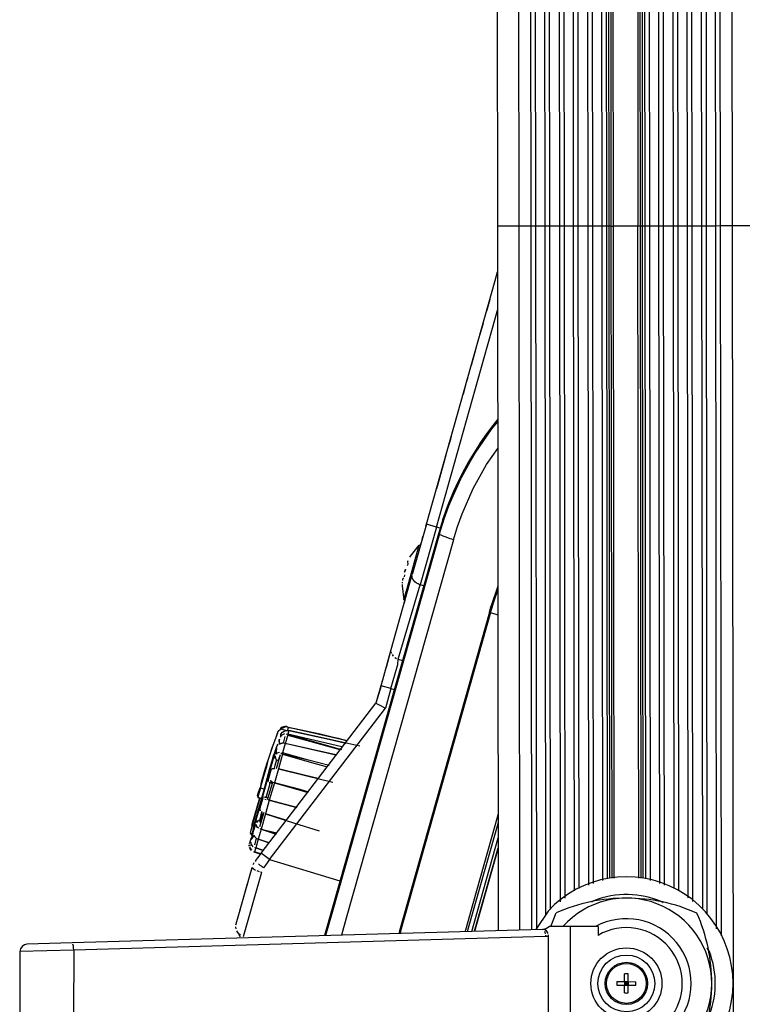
# Model space of a CAD drawing. Header units: millimetres. Extents: x -265 to -110, y 28 to 616.
# Tile 6 of 8: x -265 to -164, y 242 to 380. Entities that reach past the tile are written whole.
import ezdxf

# ---------------------------------------------------------------- set-up
doc = ezdxf.new("R2010")
doc.units = ezdxf.units.MM

# ---------------------------------------------------------------- blocks, each defined once
blk = doc.blocks.new('Griff_1__3', base_point=(-234.82, 251.44))
at = {"color": 7, "linetype": 'Continuous'}
for p, q in [((-198.37, 343.7), (-198.01, 344.95)), ((-208.02, 309.45), (-198.37, 343.7)), ((-199.11, 341.05), (-199.54, 339.53)), ((-199.54, 339.53), (-199.6, 339.31)), ((-200.27, 336.94), (-200.77, 335.17)), ((-200.06, 337.69), (-200.27, 336.94)), ((-201.05, 334.18), (-201.73, 331.77)), ((-202.24, 329.95), (-202.41, 329.37)), ((-202.46, 329.19), (-202.86, 327.76)), ((-202.41, 329.37), (-202.46, 329.19)), ((-204.64, 321.43), (-204.99, 320.21)), ((-204.54, 321.78), (-204.64, 321.43)), ((-205.37, 318.85), (-206.34, 315.42)), ((-205.18, 319.53), (-205.37, 318.85)), ((-206.34, 315.42), (-206.61, 314.44)), ((-208.02, 309.45), (-210.02, 302.36)), ((-208.09, 309.19), (-207.97, 309.63)), ((-207.97, 309.63), (-207.88, 309.92)), ((-208.63, 307.26), (-208.51, 307.72)), ((-208.87, 306.44), (-208.76, 306.82)), ((-212.98, 291.84), (-210.02, 302.36)), ((-211.03, 298.76), (-211.14, 298.37)), ((-214.39, 286.73), (-212.98, 291.84)), ((-213.05, 291.6), (-213.7, 289.29)), ((-213.81, 288.9), (-213.86, 288.71)), ((-214.24, 287.37), (-215.11, 284.27)), ((-214.39, 286.73), (-215.11, 284.27)), ((-231.25, 263.18), (-215.11, 284.27)), ((-215.11, 284.27), (-214.67, 284.04)), ((-214.67, 284.04), (-213.77, 283.59)), ((-231.25, 263.18), (-231.76, 262.53)), ((-232.26, 261.81), (-232.4, 261.54)), ((-231.76, 262.53), (-232.03, 262.17)), ((-234.77, 253.23), (-232.53, 261.16)), ((-232.8, 260.23), (-232.63, 260.8)), ((-232.63, 260.8), (-232.53, 261.16)), ((-234.03, 255.86), (-233.16, 258.92)), ((-234.26, 255.04), (-234.17, 255.36)), ((-234.82, 252.71), (-234.82, 252.84)), ((-234.8, 253.1), (-234.77, 253.23)), ((-234.35, 251.81), (-234.54, 252.03)), ((-234.32, 251.59), (-234.35, 251.81)), ((-234.16, 251.44), (-234.32, 251.59))]:
    blk.add_line(p, q, dxfattribs=at)
at = {"color": 1, "linetype": 'Continuous'}
for p, q in [((-198.62, 337.37), (-198.01, 339.54)), ((-199.42, 334.54), (-198.62, 337.37)), ((-206.6, 309.05), (-199.42, 334.54)), ((-206.6, 309.05), (-208.88, 300.94)), ((-206.6, 309.05), (-208.02, 309.45)), ((-206.1, 308.9), (-206.6, 309.05)), ((-210.01, 301.93), (-210.04, 302.13)), ((-209.93, 301.72), (-210.01, 301.93)), ((-211.98, 290.46), (-208.88, 300.94)), ((-209.8, 301.53), (-209.93, 301.72)), ((-209.63, 301.34), (-209.8, 301.53)), ((-209.39, 301.16), (-209.63, 301.34)), ((-209.19, 301.05), (-209.39, 301.16)), ((-209.04, 300.99), (-209.19, 301.05)), ((-208.88, 300.94), (-209.04, 300.99)), ((-208.41, 300.8), (-208.88, 300.94)), ((-213.05, 291.6), (-212.95, 291.33)), ((-212.84, 291.11), (-212.68, 290.9)), ((-213, 286.33), (-212.04, 289.73)), ((-212.47, 290.72), (-212.23, 290.57)), ((-212.04, 289.73), (-211.98, 290.46)), ((-211.98, 290.46), (-211.39, 290.28)), ((-213, 286.33), (-214.39, 286.73)), ((-213, 286.33), (-213.77, 283.59)), ((-213, 286.33), (-212.55, 286.2)), ((-230.09, 262.28), (-213.77, 283.59)), ((-231.02, 262.99), (-231.25, 263.18)), ((-231.94, 262.01), (-232.03, 262.17)), ((-231.37, 261.47), (-231.63, 261.7)), ((-230.09, 262.28), (-231.02, 262.99)), ((-230.09, 262.28), (-230.62, 261.52)), ((-230.09, 262.28), (-220.17, 259.3)), ((-233.74, 251.46), (-231.18, 260.52)), ((-232.53, 261.16), (-232.38, 260.99)), ((-232.38, 260.99), (-232.17, 260.88)), ((-232.17, 260.88), (-232.03, 260.82)), ((-231.88, 260.75), (-231.53, 260.63)), ((-231.22, 261.35), (-231.37, 261.47)), ((-231.36, 260.58), (-231.18, 260.52)), ((-231.07, 261.23), (-231.22, 261.35)), ((-230.91, 261.11), (-231.07, 261.23)), ((-230.62, 261.52), (-230.91, 261.11)), ((-234.78, 252.57), (-234.82, 252.84)), ((-234.54, 252.03), (-234.69, 252.29)), ((-234.14, 251.65), (-234.35, 251.81))]:
    blk.add_line(p, q, dxfattribs=at)
blk = doc.blocks.new('Drehknopf__5', base_point=(-232.85, 263.04))
at = {"color": 7, "linetype": 'Continuous'}
for p, q in [((-228.49, 279.64), (-228.47, 279.92)), ((-228.47, 279.92), (-228.25, 280.2)), ((-228.47, 279.92), (-228.25, 280.2)), ((-228.25, 280.2), (-228.04, 280.35)), ((-228.25, 280.2), (-228.04, 280.35)), ((-228.04, 280.35), (-227.76, 280.45)), ((-228.04, 280.35), (-227.76, 280.45)), ((-227.76, 280.45), (-227.5, 280.47)), ((-227.76, 280.45), (-227.36, 280.45)), ((-227.36, 280.45), (-221.72, 279.2)), ((-222.43, 279.35), (-227.36, 280.45)), ((-228.68, 279.24), (-228.7, 279.07)), ((-228.7, 279.07), (-228.68, 279.24)), ((-228.7, 279.07), (-228.69, 278.52)), ((-228.69, 278.52), (-228.7, 279.07)), ((-228.31, 278.65), (-228.69, 278.52)), ((-228.49, 279.64), (-228.59, 279.5)), ((-228.17, 278.67), (-228.31, 278.65)), ((-227.91, 279.62), (-228.17, 278.67)), ((-227.87, 278.63), (-228.03, 278.66)), ((-227.87, 278.63), (-227.68, 278.6)), ((-227.68, 278.6), (-220.75, 277.02)), ((-217.4, 278.24), (-222.43, 279.35)), ((-221.72, 279.2), (-219.34, 278.67)), ((-229.15, 277.12), (-229.03, 277.98)), ((-228.58, 277.03), (-229.15, 275.03)), ((-229.29, 276.5), (-229.3, 276.77)), ((-229.91, 274.86), (-230.24, 273.71)), ((-229.91, 274.86), (-229.66, 275.08)), ((-229.66, 275.08), (-229.52, 275.1)), ((-229.52, 275.1), (-229.31, 275.1)), ((-228.83, 275.07), (-224.84, 274.08)), ((-229.68, 273.12), (-230.34, 270.81)), ((-230.28, 273.57), (-230.29, 273.25)), ((-230.24, 273.71), (-230.28, 273.57)), ((-230.12, 273.11), (-229.86, 273.03)), ((-224.84, 274.08), (-221.17, 273.19)), ((-231.04, 270.87), (-231.37, 269.7)), ((-230.35, 270.96), (-230.7, 271.05)), ((-230.87, 268.9), (-231.5, 266.88)), ((-231.37, 269.7), (-231.46, 269.38)), ((-231.35, 269.12), (-231.46, 269.38)), ((-231.05, 268.93), (-231.21, 269.03)), ((-230.62, 268.71), (-226.7, 267.47)), ((-232.34, 266.27), (-232, 267.26)), ((-231.91, 267.5), (-231.76, 267.73)), ((-231.61, 267.81), (-231.26, 267.72)), ((-226.7, 267.47), (-223.11, 266.31)), ((-232.39, 266.02), (-232.34, 266.27)), ((-232.73, 264.8), (-232.72, 264.63)), ((-232.6, 265.22), (-232.68, 265.07)), ((-232.6, 265.22), (-232.68, 265.07)), ((-232.26, 265.69), (-232.6, 265.22)), ((-232.6, 265.22), (-232.26, 265.69)), ((-232.26, 265.69), (-232.2, 265.52)), ((-231.94, 265.3), (-232.21, 264.34)), ((-232.2, 265.52), (-231.94, 265.3)), ((-231.94, 265.3), (-231.67, 265.17)), ((-231.67, 265.17), (-231.49, 265.09)), ((-231.49, 265.09), (-230.14, 264.65)), ((-232.85, 264.18), (-232.85, 264.36)), ((-232.85, 264.36), (-232.85, 264.18)), ((-232.85, 264.36), (-232.85, 264.18)), ((-232.69, 263.77), (-232.79, 263.97)), ((-232.79, 263.97), (-232.69, 263.77)), ((-232.79, 263.97), (-232.69, 263.77)), ((-232.55, 263.6), (-232.69, 263.77)), ((-232.69, 263.77), (-232.55, 263.6)), ((-232.69, 263.77), (-232.55, 263.6)), ((-231.22, 263.04), (-232.18, 263.37)), ((-231.22, 263.04), (-232.18, 263.37)), ((-232.18, 263.37), (-231.37, 263.1))]:
    blk.add_line(p, q, dxfattribs=at)
at = {"color": 1, "linetype": 'Continuous'}
for p, q in [((-228.34, 279.78), (-228.49, 279.64)), ((-228.15, 279.88), (-228.34, 279.78)), ((-228.15, 279.88), (-228.34, 279.78)), ((-227.95, 279.95), (-228.15, 279.88)), ((-227.95, 279.95), (-228.15, 279.88)), ((-227.51, 279.77), (-227.87, 278.63)), ((-227.51, 279.94), (-227.73, 279.9)), ((-227.36, 280.45), (-227.51, 279.94)), ((-219.91, 278.13), (-227.51, 279.94)), ((-219.91, 278.13), (-227.51, 279.94)), ((-227.51, 279.94), (-219.94, 277.78)), ((-227.51, 279.77), (-220.2, 277.79)), ((-228.68, 279.24), (-228.7, 279.07)), ((-228.7, 279.07), (-228.69, 278.52)), ((-228.69, 278.52), (-228.54, 278.6)), ((-228.49, 279.64), (-228.59, 279.5)), ((-228.49, 279.64), (-228.59, 279.5)), ((-228.54, 278.6), (-228.31, 278.65)), ((-227.87, 278.63), (-228.25, 277.29)), ((-227.91, 279.62), (-228.17, 278.67)), ((-220.75, 277.02), (-227.87, 278.63)), ((-229.05, 277.27), (-229.15, 277.12)), ((-228.87, 277.32), (-229.05, 277.27)), ((-228.87, 277.32), (-229.05, 277.27)), ((-228.68, 277.34), (-228.87, 277.32)), ((-228.68, 277.34), (-228.87, 277.32)), ((-228.58, 277.03), (-228.86, 276.24)), ((-228.25, 277.12), (-228.83, 275.07)), ((-228.25, 277.12), (-228.47, 277.26)), ((-224.62, 276.27), (-228.25, 277.29)), ((-228.25, 277.12), (-224.16, 275.96)), ((-224.62, 276.27), (-228.25, 277.12)), ((-228.25, 277.12), (-224.16, 275.96)), ((-229.3, 276.9), (-229.3, 276.77)), ((-229.3, 276.77), (-229.21, 276.35)), ((-229.21, 276.35), (-228.86, 276.24)), ((-221.7, 275.5), (-224.62, 276.27)), ((-221.7, 275.5), (-224.62, 276.27)), ((-224.16, 275.96), (-221.99, 275.34)), ((-224.16, 275.96), (-221.99, 275.34)), ((-229.66, 275.08), (-229.52, 275.1)), ((-229.52, 275.1), (-229.31, 275.1)), ((-228.83, 275.07), (-229.39, 273.08)), ((-228.83, 275.07), (-227.62, 274.75)), ((-225.22, 274.15), (-228.83, 275.07)), ((-230.12, 273.11), (-229.68, 273.12)), ((-229.39, 273.08), (-230.12, 270.65)), ((-229.82, 273.31), (-229.99, 273.35)), ((-229.68, 273.12), (-229.99, 273.35)), ((-229.39, 273.08), (-229.68, 273.12)), ((-225.78, 272.14), (-229.39, 273.08)), ((-229.39, 273.08), (-225.3, 271.92)), ((-229.39, 273.08), (-225.3, 271.92)), ((-225.78, 272.14), (-229.39, 273.08)), ((-223.26, 273.67), (-225.22, 274.15)), ((-224.57, 271.79), (-225.78, 272.14)), ((-224.57, 271.79), (-225.78, 272.14)), ((-225.3, 271.92), (-224.82, 271.77)), ((-225.3, 271.92), (-224.82, 271.77)), ((-230.7, 271.05), (-230.92, 271.02)), ((-230.72, 270.78), (-230.54, 270.72)), ((-230.72, 270.78), (-230.54, 270.72)), ((-230.7, 271.05), (-230.35, 270.96)), ((-230.12, 270.65), (-230.62, 268.71)), ((-230.35, 270.96), (-230.34, 270.81)), ((-230.34, 270.81), (-230.12, 270.65)), ((-226.23, 269.6), (-230.12, 270.65)), ((-226.23, 269.6), (-230.12, 270.65)), ((-230.12, 270.65), (-226.23, 269.6)), ((-230.12, 270.65), (-226.23, 269.6)), ((-230.62, 268.71), (-231.27, 266.58)), ((-231.05, 268.93), (-231.21, 269.03)), ((-227.78, 267.84), (-230.62, 268.71)), ((-230.62, 268.71), (-229.66, 268.42)), ((-232, 267.26), (-231.97, 267.12)), ((-231.61, 267.81), (-231.91, 267.5)), ((-231.61, 267.81), (-231.26, 267.72)), ((-231.35, 267.4), (-231.41, 267.19)), ((-231.26, 267.72), (-231.35, 267.4)), ((-232.37, 265.87), (-232.39, 266.02)), ((-231.97, 267.12), (-231.9, 266.99)), ((-231.9, 266.99), (-231.64, 266.75)), ((-231.9, 266.99), (-231.85, 266.83)), ((-231.85, 266.83), (-231.64, 266.75)), ((-231.27, 266.58), (-231.67, 265.17)), ((-231.41, 267.19), (-231.5, 266.88)), ((-231.46, 266.65), (-231.27, 266.58)), ((-229.12, 265.85), (-231.27, 266.58)), ((-229.12, 265.85), (-231.27, 266.58)), ((-231.27, 266.58), (-229.03, 266.05)), ((-231.27, 266.58), (-229.12, 265.85)), ((-232.73, 264.8), (-232.72, 264.63)), ((-232.73, 264.8), (-232.72, 264.63)), ((-232.72, 264.63), (-232.66, 264.43)), ((-232.6, 265.22), (-232.68, 265.07)), ((-232.26, 265.69), (-232.6, 265.22)), ((-232.2, 265.52), (-232.26, 265.69)), ((-232.16, 264.5), (-232.21, 264.34)), ((-231.94, 265.3), (-232.2, 265.52)), ((-231.94, 265.3), (-232.16, 264.5)), ((-231.67, 265.17), (-232.02, 263.92)), ((-230.14, 264.65), (-231.67, 265.17)), ((-232.66, 264.43), (-232.57, 264.27)), ((-232.66, 264.43), (-232.57, 264.27)), ((-232.57, 264.27), (-232.42, 264.08)), ((-232.57, 264.27), (-232.42, 264.08)), ((-232.21, 264.01), (-232.02, 263.92)), ((-232.02, 263.92), (-232.18, 263.37)), ((-231.06, 263.61), (-232.02, 263.92)), ((-232.02, 263.92), (-231.06, 263.61)), ((-232.02, 263.92), (-231.06, 263.61)), ((-231.06, 263.61), (-232.02, 263.92))]:
    blk.add_line(p, q, dxfattribs=at)
blk = doc.blocks.new('Drehknopf-2__6', base_point=(-232.86, 263.04))
at = {"color": 7, "linetype": 'Continuous'}
for p, q in [((-232.85, 264.18), (-232.86, 264.36)), ((-232.86, 264.36), (-232.85, 264.18)), ((-232.86, 264.36), (-232.85, 264.18)), ((-232.69, 263.76), (-232.79, 263.96)), ((-232.79, 263.96), (-232.69, 263.76)), ((-232.79, 263.96), (-232.69, 263.76)), ((-232.55, 263.59), (-232.69, 263.76)), ((-232.69, 263.76), (-232.55, 263.59)), ((-232.69, 263.76), (-232.55, 263.59)), ((-231.22, 263.04), (-232.18, 263.36)), ((-231.22, 263.04), (-232.18, 263.36)), ((-232.18, 263.36), (-231.38, 263.09))]:
    blk.add_line(p, q, dxfattribs=at)
blk = doc.blocks.new('Drehknopf-Encoder-2__7', base_point=(-232.94, 263.05))
at = {"color": 7, "linetype": 'Continuous'}
for p, q in [((-232.86, 264.75), (-232.92, 264.52)), ((-232.77, 265.08), (-232.86, 264.75)), ((-232.69, 265.23), (-232.77, 265.08)), ((-232.69, 265.23), (-232.77, 265.08)), ((-232.35, 265.7), (-232.69, 265.23)), ((-232.35, 265.7), (-232.69, 265.23)), ((-232.93, 264.19), (-232.94, 264.37)), ((-232.94, 264.37), (-232.93, 264.19)), ((-232.78, 263.78), (-232.88, 263.98)), ((-232.88, 263.98), (-232.78, 263.78)), ((-232.64, 263.61), (-232.78, 263.78)), ((-232.78, 263.78), (-232.64, 263.61)), ((-231.31, 263.05), (-232.26, 263.38)), ((-231.31, 263.05), (-232.26, 263.38)), ((-232.26, 263.38), (-231.46, 263.11))]:
    blk.add_line(p, q, dxfattribs=at)
at = {"color": 1, "linetype": 'Continuous'}
for p, q in [((-232.69, 265.23), (-232.77, 265.08)), ((-232.35, 265.7), (-232.69, 265.23))]:
    blk.add_line(p, q, dxfattribs=at)
blk = doc.blocks.new('Knopfkappe-Encoder__8', base_point=(-232.8, 265.48))
at = {"color": 1, "linetype": 'Continuous'}
for p, q in [((-231.42, 270.95), (-232.8, 266.07)), ((-232.58, 267.07), (-231.42, 270.95))]:
    blk.add_line(p, q, dxfattribs=at)
at = {"color": 7, "linetype": 'Continuous'}
for p, q in [((-232.52, 267.28), (-231.42, 270.95)), ((-231.42, 270.95), (-232.52, 267.28)), ((-232.44, 267.51), (-232.52, 267.28)), ((-232.8, 266.07), (-232.45, 265.48))]:
    blk.add_line(p, q, dxfattribs=at)
blk = doc.blocks.new('Knopfkappe__9', base_point=(-232.52, 265.65))
at = {"color": 7, "linetype": 'Continuous'}
for p, q in [((-229.2, 279.37), (-228.84, 280.36)), ((-229.2, 279.37), (-228.93, 280.11)), ((-228.93, 280.11), (-228.84, 280.36)), ((-228.84, 280.36), (-228.54, 280.65)), ((-228.84, 280.36), (-228.54, 280.65)), ((-228.45, 280.85), (-228.54, 280.65)), ((-228.54, 280.65), (-228.45, 280.85)), ((-227.91, 281.01), (-228.45, 280.85)), ((-228.45, 280.85), (-227.91, 281.01)), ((-227.68, 280.99), (-227.91, 281.01)), ((-227.91, 281.01), (-227.68, 280.99)), ((-227.4, 280.85), (-227.68, 280.99)), ((-227.68, 280.99), (-227.4, 280.85)), ((-227.54, 280.38), (-227.4, 280.85)), ((-222.96, 279.92), (-227.4, 280.85)), ((-227.4, 280.85), (-226.76, 280.78)), ((-226.76, 280.78), (-226.12, 280.63)), ((-226.12, 280.63), (-224.86, 280.35)), ((-224.86, 280.35), (-223.59, 280.06)), ((-223.59, 280.06), (-220.42, 279.34)), ((-219.17, 278.99), (-222.96, 279.92)), ((-229.9, 277.39), (-229.55, 278.38)), ((-229.73, 277.89), (-229.47, 278.63)), ((-229.55, 278.38), (-229.2, 279.37)), ((-229.47, 278.63), (-229.2, 279.37)), ((-228.9, 278.5), (-229.06, 278.27)), ((-228.6, 278.61), (-228.74, 278.59)), ((-220.42, 279.34), (-219.17, 278.99)), ((-230.23, 276.39), (-229.9, 277.39)), ((-230.23, 276.39), (-229.9, 277.39)), ((-229.9, 277.39), (-229.73, 277.89)), ((-229.7, 276.16), (-229.46, 277.05)), ((-229.46, 277.05), (-229.51, 276.82)), ((-229.35, 277.42), (-229.46, 277.05)), ((-230.63, 275.14), (-230.39, 275.89)), ((-230.39, 275.89), (-230.31, 276.14)), ((-230.31, 276.14), (-230.23, 276.39)), ((-230.31, 276.14), (-230.23, 276.39)), ((-230.01, 275.08), (-229.7, 276.16)), ((-229.83, 275.74), (-230.01, 275.08)), ((-230.94, 274.14), (-230.63, 275.14)), ((-230.93, 271.79), (-230.01, 275.08)), ((-231.36, 272.35), (-231.22, 273.18)), ((-231.22, 273.18), (-230.94, 274.14)), ((-232.15, 267.49), (-230.93, 271.79)), ((-231.36, 272.35), (-231.69, 271.5)), ((-231.69, 271.5), (-231.59, 271.9)), ((-230.82, 272.19), (-231.36, 272.35)), ((-231.72, 271.02), (-231.19, 270.86)), ((-231.19, 270.86), (-231.48, 269.83)), ((-231.48, 269.83), (-232, 268.01)), ((-231.17, 268.97), (-231.32, 268.42)), ((-231.32, 268.42), (-231.17, 268.97)), ((-232.33, 266.86), (-232.15, 267.49)), ((-232.09, 267.66), (-232.24, 267.15)), ((-232.24, 267.15), (-232.15, 267.49)), ((-232, 268.01), (-232.04, 267.84)), ((-231.32, 268.42), (-231.5, 267.79)), ((-232.33, 266.86), (-232.52, 266)), ((-232.46, 265.65), (-232.52, 266))]:
    blk.add_line(p, q, dxfattribs=at)
at = {"color": 1, "linetype": 'Continuous'}
for p, q in [((-229.2, 279.37), (-228.84, 280.36)), ((-228.84, 280.36), (-228.54, 280.65)), ((-227.68, 280.99), (-228.54, 280.65)), ((-227.79, 280.45), (-228.54, 280.65)), ((-227.79, 280.45), (-228.54, 280.65)), ((-227.4, 280.85), (-227.68, 280.99)), ((-219.17, 278.99), (-227.4, 280.85)), ((-229.9, 277.39), (-229.55, 278.38)), ((-229.55, 278.38), (-229.2, 279.37)), ((-229.06, 278.27), (-232.52, 266)), ((-230.23, 276.39), (-229.9, 277.39)), ((-229.35, 277.42), (-229.83, 275.74)), ((-230.46, 275.37), (-230.23, 276.39)), ((-229.1, 276.31), (-229.32, 275.52)), ((-230.01, 275.08), (-232.33, 266.86)), ((-231.07, 273.36), (-230.77, 274.36)), ((-230.77, 274.36), (-230.46, 275.37)), ((-229.32, 275.52), (-229.44, 275.13)), ((-231.36, 272.35), (-231.07, 273.36)), ((-230.01, 273.08), (-230.15, 272.6)), ((-231.69, 271.5), (-231.66, 271.27)), ((-231.36, 272.35), (-231.66, 271.27)), ((-230.15, 272.6), (-230.51, 271.32)), ((-231.66, 271.27), (-231.72, 271.02)), ((-230.51, 271.32), (-230.59, 271.02)), ((-231.17, 268.97), (-231.32, 268.42)), ((-231.17, 268.97), (-231.32, 268.42)), ((-231.25, 268.21), (-231.07, 268.82)), ((-231.32, 268.42), (-231.5, 267.79)), ((-231.32, 268.42), (-231.5, 267.79)), ((-231.43, 267.56), (-231.25, 268.21)), ((-231.01, 268.14), (-231.25, 268.21))]:
    blk.add_line(p, q, dxfattribs=at)
at = {"color": 7, "linetype": 'Continuous'}
blk.add_open_spline([(-229.06, 278.27), (-229.11, 278.13), (-229.21, 277.85), (-229.3, 277.56), (-229.35, 277.42)], degree=3, knots=[0, 0, 0, 0, 0.4481604, 0.8963191, 0.8963191, 0.8963191, 0.8963191], dxfattribs=at)
blk = doc.blocks.new('Knopfkappe-2__10', base_point=(-232.52, 265.64))
at = {"color": 1, "linetype": 'Continuous'}
blk.add_line((-231.7, 271.5), (-231.77, 271.23), dxfattribs=at)
at = {"color": 7, "linetype": 'Continuous'}
for p, q in [((-231.77, 271.23), (-231.7, 271.5)), ((-231.7, 271.5), (-231.77, 271.23)), ((-231.46, 272.36), (-231.7, 271.5)), ((-231.7, 271.5), (-231.59, 271.9)), ((-231.77, 271.23), (-231.73, 271.02)), ((-231.2, 270.86), (-231.73, 271.02)), ((-232.33, 266.84), (-232.52, 265.99)), ((-232.47, 265.64), (-232.52, 265.99))]:
    blk.add_line(p, q, dxfattribs=at)
blk = doc.blocks.new('Bedienfeld-CPA-kpl__1__11', base_point=(-232.94, 263.04))
for name, p in [('Drehknopf__5', (-232.85, 263.04)), ('Knopfkappe__9', (-232.52, 265.65)), ('Knopfkappe-2__10', (-232.52, 265.64)), ('Knopfkappe-Encoder__8', (-232.8, 265.48)), ('Drehknopf-Encoder-2__7', (-232.94, 263.05)), ('Drehknopf-2__6', (-232.86, 263.04))]:
    blk.add_blockref(name, p)
blk = doc.blocks.new('Linsenschraube_DIN7985-M4x16-4_8-TX20-UKVZ-R2R_1__13', base_point=(-211.45, 298.76))
at = {"color": 7, "linetype": 'Continuous'}
for p, q in [((-210.74, 300.4), (-209.02, 306.51)), ((-210.27, 304.96), (-209.02, 306.51)), ((-208.86, 306.46), (-209.02, 306.51)), ((-210.36, 304.81), (-210.27, 304.96)), ((-210.68, 303.71), (-210.72, 303.58)), ((-210.63, 304.28), (-210.68, 304.14)), ((-210.68, 304.14), (-210.64, 303.86)), ((-210.64, 303.86), (-210.68, 303.71)), ((-211.19, 301.92), (-211.37, 301.7)), ((-211.09, 302.33), (-211.15, 302.07)), ((-211.02, 302.92), (-211.08, 302.7)), ((-211.08, 302.7), (-211.02, 302.92)), ((-210.95, 303.14), (-211.02, 302.92)), ((-211.02, 302.92), (-210.95, 303.14)), ((-211.44, 300.96), (-211.45, 300.78)), ((-211.45, 300.78), (-211.19, 298.81)), ((-211.42, 301.3), (-211.43, 301.17)), ((-211.37, 301.7), (-211.4, 301.55)), ((-211.19, 298.81), (-210.74, 300.4)), ((-211.19, 298.81), (-211.03, 298.76))]:
    blk.add_line(p, q, dxfattribs=at)
blk = doc.blocks.new('Klemmhebel-GN602-78-M10-SW__14', base_point=(-265.2, 232.87))
at = {"color": 7, "linetype": 'Continuous'}
for p, q in [((-190.54, 252.89), (-189.78, 254.79)), ((-191.7, 252.47), (-228.06, 251.43)), ((-191.41, 252.51), (-191.7, 252.47)), ((-191.7, 252.47), (-191.41, 252.51)), ((-191.15, 252.59), (-191.41, 252.51)), ((-191.41, 252.51), (-191.24, 252.35)), ((-191.24, 252.35), (-190.93, 251.89)), ((-190.92, 252.72), (-191.15, 252.59)), ((-190.7, 252.89), (-190.92, 252.72)), ((-187.74, 252.88), (-190.7, 252.89)), ((-187.76, 236.88), (-187.74, 252.88)), ((-183.89, 252.88), (-187.74, 252.88)), ((-183.89, 252.88), (-183.89, 251.63)), ((-228.06, 251.43), (-257.82, 250.57)), ((-190.88, 251.51), (-190.9, 238.27)), ((-190.89, 251.7), (-190.88, 251.51)), ((-265.19, 249.38), (-265.2, 240.65)), ((-265.07, 249.75), (-265.19, 249.38)), ((-264.86, 250.08), (-265.07, 249.75)), ((-264.54, 250.31), (-264.86, 250.08)), ((-264.2, 250.38), (-264.54, 250.31)), ((-257.82, 250.57), (-264.2, 250.38)), ((-257.65, 250.13), (-257.71, 250.41)), ((-257.62, 249.87), (-257.65, 250.13)), ((-257.6, 249.57), (-257.62, 249.87)), ((-257.6, 249.57), (-257.62, 240.43)), ((-181.24, 245.13), (-180.16, 245.13)), ((-180.16, 245.13), (-180.15, 246.21)), ((-180.16, 245.13), (-180.16, 244.62)), ((-179.9, 244.87), (-180.16, 245.13)), ((-180.16, 245.13), (-179.65, 245.13)), ((-179.9, 244.87), (-179.9, 245.13)), ((-179.65, 245.13), (-179.9, 244.87)), ((-179.65, 245.13), (-179.64, 246.21)), ((-179.65, 245.13), (-179.65, 244.62)), ((-179.65, 245.13), (-178.56, 245.12)), ((-181.24, 244.62), (-180.16, 244.62)), ((-179.9, 244.87), (-180.16, 244.87)), ((-180.16, 244.62), (-179.9, 244.87)), ((-180.16, 244.62), (-179.65, 244.62)), ((-180.16, 243.53), (-180.16, 244.62)), ((-179.9, 244.62), (-179.9, 244.87)), ((-179.65, 244.87), (-179.9, 244.87)), ((-179.9, 244.87), (-179.65, 244.62)), ((-179.65, 244.62), (-178.56, 244.61)), ((-179.65, 243.53), (-179.65, 244.62)), ((-265.2, 240.65), (-265.09, 240.28)), ((-265.09, 240.28), (-265, 240.15)), ((-265, 240.15), (-264.88, 239.95)), ((-264.88, 239.95), (-264.71, 239.84)), ((-264.71, 239.84), (-264.55, 239.73)), ((-264.55, 239.73), (-264.23, 239.65)), ((-264.23, 239.65), (-257.84, 239.44)), ((-257.73, 239.6), (-257.67, 239.87)), ((-257.67, 239.87), (-257.64, 240.07)), ((-257.64, 240.07), (-257.62, 240.43)), ((-257.84, 239.44), (-219.74, 238.21)), ((-219.74, 238.21), (-191.72, 237.31)), ((-190.9, 238.27), (-190.91, 238.08)), ((-191.54, 237.31), (-191.72, 237.31)), ((-191.54, 237.31), (-191.72, 237.31)), ((-191.18, 237.19), (-191.54, 237.31)), ((-191.25, 237.44), (-191.47, 237.47)), ((-190.96, 237.88), (-191.25, 237.44)), ((-190.94, 237.06), (-191.18, 237.19)), ((-190.73, 236.89), (-190.94, 237.06)), ((-187.76, 236.88), (-190.73, 236.89)), ((-189.82, 234.99), (-190.56, 236.89)), ((-183.91, 236.88), (-187.76, 236.88)), ((-183.91, 238.12), (-183.91, 236.88))]:
    blk.add_line(p, q, dxfattribs=at)
at = {"color": 1, "linetype": 'Continuous'}
for p, q in [((-191.31, 252.03), (-191.37, 252.19)), ((-191.26, 251.84), (-191.31, 252.03)), ((-191.22, 251.47), (-257.6, 249.57)), ((-191.22, 251.47), (-191.24, 251.66)), ((-191.03, 251.49), (-191.22, 251.47)), ((-190.88, 251.51), (-191.03, 251.49)), ((-257.6, 249.57), (-265.19, 249.38)), ((-265.2, 240.65), (-257.62, 240.43)), ((-257.62, 240.43), (-191.25, 238.31)), ((-191.26, 238.12), (-191.25, 238.31)), ((-191.05, 238.29), (-191.25, 238.31)), ((-190.9, 238.27), (-191.05, 238.29)), ((-191.47, 237.47), (-191.33, 237.76)), ((-191.33, 237.76), (-191.29, 237.94))]:
    blk.add_line(p, q, dxfattribs=at)
at = {"color": 7, "linetype": 'Continuous'}
for radius in [5, 2.98, 2.8]:
    blk.add_circle((-179.9, 244.87), radius, dxfattribs=at)
at = {"color": 1, "linetype": 'Continuous'}
blk.add_circle((-179.9, 244.87), 4, dxfattribs=at)
at = {"color": 7, "linetype": 'Continuous'}
for centre, radius, start, end in [((-179.92, 232.49), 24.38, 89.9022, 113.8612), ((-179.9, 244.87), 12, 221.7125, 138.0919), ((-179.92, 232.49), 24.38, 65.9431, 89.9022), ((-179.9, 244.87), 9.1, 241.4387, 118.3657), ((-192.28, 244.89), 24.38, 359.9022, 23.8612), ((-179.9, 244.87), 7.85, 239.268, 120.5363), ((-192.28, 244.89), 24.38, 335.9431, 359.9022), ((-179.88, 257.25), 24.38, 245.9431, 269.9022), ((-179.88, 257.25), 24.38, 269.9022, 293.8612)]:
    blk.add_arc(centre, radius, start, end, dxfattribs=at)
for points in [[(-181.24, 245.13), (-181.24, 245.04), (-181.25, 244.87), (-181.25, 244.7), (-181.24, 244.62)], [(-179.64, 246.21), (-179.73, 246.21), (-179.9, 246.22), (-180.07, 246.21), (-180.15, 246.21)], [(-178.56, 244.61), (-178.56, 244.7), (-178.55, 244.87), (-178.56, 245.04), (-178.56, 245.12)], [(-180.16, 243.53), (-180.07, 243.53), (-179.9, 243.52), (-179.73, 243.53), (-179.65, 243.53)]]:
    blk.add_open_spline(points, degree=3, dxfattribs=at)
blk = doc.blocks.new('Tellerfeder_DIN2093-A25__15', base_point=(-184.9, 232.37))
at = {"color": 7, "linetype": 'Continuous'}
for p, q in [((-184.46, 256.51), (-184.82, 256.28)), ((-174.72, 256.2), (-174.9, 256.33)), ((-168.26, 249.43), (-168.54, 249.87)), ((-168.6, 239.65), (-168.45, 239.87)), ((-175.34, 233.23), (-174.97, 233.47))]:
    blk.add_line(p, q, dxfattribs=at)
for start, end in [(66.4087, 111.4087), (336.4087, 21.4087), (246.4087, 291.4087)]:
    blk.add_arc((-179.9, 244.87), 12.5, start, end, dxfattribs=at)
blk = doc.blocks.new('Scheibe_DIN9021-10_5-140HV-P-R2R__18', base_point=(-192.76, 229.87))
at = {"color": 7, "linetype": 'Continuous'}
for p, q in [((-190.92, 255.05), (-192.63, 252.45)), ((-192.76, 237.34), (-192.47, 236.69))]:
    blk.add_line(p, q, dxfattribs=at)
for start, end in [(345.6916, 137.2706), (213.0601, 345.6916)]:
    blk.add_arc((-179.9, 244.87), 15, start, end, dxfattribs=at)
blk = doc.blocks.new('Haltebuegel__26', base_point=(-198.13, 223.98))
at = {"color": 1, "linetype": 'Continuous'}
for p, q in [((-195.13, 447.35), (-195.02, 351.35)), ((-193.44, 447.36), (-193.33, 351.36)), ((-190.82, 447.36), (-190.71, 351.36)), ((-189.44, 447.36), (-189.33, 351.36)), ((-186.82, 447.36), (-186.71, 351.36)), ((-185.44, 447.36), (-185.33, 351.36)), ((-182.82, 447.37), (-182.71, 351.37)), ((-182.48, 447.37), (-182.37, 351.37)), ((-177.78, 447.37), (-177.67, 351.37)), ((-177.44, 447.37), (-177.33, 351.37)), ((-174.82, 447.38), (-174.71, 351.38)), ((-173.44, 447.38), (-173.33, 351.38)), ((-170.82, 447.38), (-170.71, 351.38)), ((-169.44, 447.38), (-169.33, 351.38)), ((-166.82, 447.39), (-166.71, 351.39)), ((-165.13, 447.39), (-165.02, 351.39)), ((-192.78, 447.21), (-192.67, 351.36)), ((-191.48, 447.21), (-191.37, 351.36)), ((-188.78, 447.21), (-188.67, 351.36)), ((-187.48, 447.21), (-187.37, 351.36)), ((-184.78, 447.22), (-184.67, 351.37)), ((-183.48, 447.22), (-183.37, 351.37)), ((-176.78, 447.22), (-176.67, 351.37)), ((-175.48, 447.23), (-175.37, 351.38)), ((-172.78, 447.23), (-172.67, 351.38)), ((-171.48, 447.23), (-171.37, 351.38)), ((-168.78, 447.23), (-168.67, 351.38)), ((-167.48, 447.23), (-167.37, 351.38)), ((-181.88, 444.17), (-181.77, 351.37)), ((-178.38, 444.17), (-178.27, 351.37)), ((-195.02, 351.35), (-198.02, 351.35)), ((-193.33, 351.36), (-195.02, 351.35)), ((-195.02, 351.35), (-194.91, 252.38)), ((-193.33, 351.36), (-193.22, 252.43)), ((-192.67, 351.36), (-193.33, 351.36)), ((-192.67, 351.36), (-192.56, 252.54)), ((-191.37, 351.36), (-192.67, 351.36)), ((-191.37, 351.36), (-191.26, 254.53)), ((-190.71, 351.36), (-191.37, 351.36)), ((-190.71, 351.36), (-190.61, 255.29)), ((-189.33, 351.36), (-190.71, 351.36)), ((-189.33, 351.36), (-189.22, 256.37)), ((-188.67, 351.36), (-189.33, 351.36)), ((-188.67, 351.36), (-188.57, 256.87)), ((-187.37, 351.36), (-188.67, 351.36)), ((-187.37, 351.36), (-187.26, 257.89)), ((-186.71, 351.36), (-187.37, 351.36)), ((-186.71, 351.36), (-186.61, 258.21)), ((-185.33, 351.36), (-186.71, 351.36)), ((-184.67, 351.37), (-185.33, 351.36)), ((-185.33, 351.36), (-185.22, 258.69)), ((-184.67, 351.37), (-184.57, 258.91)), ((-183.37, 351.37), (-184.67, 351.37)), ((-183.37, 351.37), (-183.26, 259.36)), ((-182.71, 351.37), (-183.37, 351.37)), ((-182.71, 351.37), (-182.61, 259.58)), ((-182.37, 351.37), (-182.71, 351.37)), ((-182.37, 351.37), (-182.27, 259.67)), ((-182.07, 351.37), (-182.37, 351.37)), ((-182.07, 351.37), (-181.77, 351.37)), ((-181.77, 351.37), (-181.67, 259.67)), ((-178.27, 351.37), (-181.77, 351.37)), ((-178.17, 259.66), (-178.27, 351.37)), ((-177.97, 351.37), (-178.27, 351.37)), ((-177.67, 351.37), (-177.97, 351.37)), ((-177.67, 351.37), (-177.57, 259.66)), ((-177.33, 351.37), (-177.67, 351.37)), ((-177.33, 351.37), (-177.23, 259.6)), ((-176.67, 351.37), (-177.33, 351.37)), ((-175.37, 351.38), (-176.67, 351.37)), ((-176.67, 351.37), (-176.57, 259.37)), ((-175.37, 351.38), (-175.26, 258.92)), ((-174.71, 351.38), (-175.37, 351.38)), ((-174.71, 351.38), (-174.61, 258.7)), ((-173.33, 351.38), (-174.71, 351.38)), ((-173.33, 351.38), (-173.22, 258.22)), ((-172.67, 351.38), (-173.33, 351.38)), ((-172.67, 351.38), (-172.57, 257.92)), ((-171.37, 351.38), (-172.67, 351.38)), ((-171.37, 351.38), (-171.26, 256.9)), ((-170.71, 351.38), (-171.37, 351.38)), ((-170.71, 351.38), (-170.61, 256.38)), ((-169.33, 351.38), (-170.71, 351.38)), ((-169.33, 351.38), (-169.22, 255.3)), ((-168.67, 351.38), (-169.33, 351.38)), ((-168.67, 351.38), (-168.57, 254.58)), ((-167.37, 351.38), (-168.67, 351.38)), ((-166.71, 351.39), (-167.37, 351.38)), ((-167.37, 351.38), (-167.26, 252.56)), ((-166.71, 351.39), (-166.6, 251.56)), ((-165.02, 351.39), (-166.71, 351.39)), ((-165.02, 351.39), (-164.88, 225.34)), ((-162.02, 351.39), (-165.02, 351.39))]:
    blk.add_line(p, q, dxfattribs=at)
at = {"color": 7, "linetype": 'Continuous'}
for p, q in [((-182.18, 447.07), (-182.07, 351.37)), ((-178.08, 447.07), (-177.97, 351.37)), ((-198.13, 444.35), (-198.02, 351.35)), ((-198.02, 351.35), (-197.91, 252.3)), ((-182.07, 351.37), (-181.97, 259.67)), ((-177.97, 351.37), (-177.87, 259.66))]:
    blk.add_line(p, q, dxfattribs=at)
blk = doc.blocks.new('Haltebuegel-MAN-S120__27', base_point=(-265.2, 156.2))
for name, p in [('Haltebuegel__26', (-198.13, 223.98)), ('Scheibe_DIN9021-10_5-140HV-P-R2R__18', (-192.76, 229.87)), ('Klemmhebel-GN602-78-M10-SW__14', (-265.2, 232.87)), ('Tellerfeder_DIN2093-A25__15', (-184.9, 232.37))]:
    blk.add_blockref(name, p)
blk = doc.blocks.new('Seitenteil-rechts__36', base_point=(-243.74, 28.41))
at = {"color": 7, "linetype": 'Continuous'}
for p, q in [((-197.99, 324.2), (-198.37, 323.74)), ((-198.7, 323.31), (-199.55, 322.18)), ((-198.37, 323.74), (-198.7, 323.31)), ((-199.55, 322.18), (-200.44, 320.89)), ((-200.66, 320.57), (-201.28, 319.58)), ((-200.44, 320.89), (-200.66, 320.57)), ((-201.69, 318.91), (-202.09, 318.23)), ((-201.28, 319.58), (-201.69, 318.91)), ((-202.65, 317.21), (-202.84, 316.86)), ((-202.09, 318.23), (-202.65, 317.21)), ((-202.84, 316.86), (-203.54, 315.47)), ((-203.54, 315.47), (-204.21, 314.03)), ((-204.59, 313.14), (-204.82, 312.58)), ((-204.35, 313.7), (-204.59, 313.14)), ((-204.21, 314.03), (-204.35, 313.7)), ((-205.09, 311.89), (-205.37, 311.11)), ((-204.82, 312.58), (-205.09, 311.89)), ((-205.37, 311.11), (-205.74, 310.05)), ((-205.87, 309.66), (-206.33, 308.12)), ((-205.74, 310.05), (-205.87, 309.66)), ((-206.33, 308.12), (-222.36, 251.59))]:
    blk.add_line(p, q, dxfattribs=at)
at = {"color": 1, "linetype": 'Continuous'}
for p, q in [((-201.16, 319.43), (-198.82, 322.85)), ((-198.82, 322.85), (-198.55, 323.2)), ((-198.55, 323.2), (-197.99, 323.87)), ((-199.55, 317.84), (-197.99, 320.12)), ((-201.83, 318.31), (-201.16, 319.43)), ((-203.08, 316.01), (-201.83, 318.31)), ((-201.43, 314.45), (-199.55, 317.84)), ((-204.44, 313.04), (-203.18, 315.82)), ((-203.18, 315.82), (-203.08, 316.01)), ((-202.98, 310.93), (-201.43, 314.45)), ((-204.72, 312.35), (-204.44, 313.04)), ((-205.5, 310.23), (-204.85, 312.02)), ((-204.85, 312.02), (-204.72, 312.35)), ((-206.17, 308.08), (-205.5, 310.23)), ((-203.64, 309.11), (-202.98, 310.93)), ((-204.21, 307.26), (-203.64, 309.11)), ((-206.17, 308.08), (-221.27, 254.84)), ((-206.33, 308.12), (-206.17, 308.08)), ((-205.86, 307.86), (-206.03, 307.95)), ((-205.64, 307.77), (-205.86, 307.86)), ((-205.36, 307.66), (-205.64, 307.77)), ((-204.99, 307.52), (-205.36, 307.66)), ((-204.68, 307.41), (-204.99, 307.52)), ((-204.45, 307.34), (-204.68, 307.41)), ((-204.21, 307.26), (-219.31, 254.03)), ((-204.21, 307.26), (-204.45, 307.34)), ((-198.27, 299.82), (-198.03, 300.5)), ((-198.03, 300.5), (-197.96, 300.69)), ((-198.73, 298.46), (-198.5, 299.14)), ((-198.58, 298.41), (-198.35, 299.09)), ((-198.5, 299.14), (-198.27, 299.82)), ((-198.35, 299.09), (-198.12, 299.77)), ((-198.12, 299.77), (-197.96, 300.22)), ((-199.15, 297.08), (-198.94, 297.77)), ((-199, 297.03), (-198.79, 297.72)), ((-198.94, 297.77), (-198.73, 298.46)), ((-198.79, 297.72), (-198.58, 298.41)), ((-199.15, 297.08), (-211.79, 252.28)), ((-199, 297.03), (-211.64, 252.23)), ((-199, 297.03), (-197.96, 296.73)), ((-197.93, 268.72), (-198.4, 267.05)), ((-197.93, 267.52), (-198.08, 266.98)), ((-198.08, 266.98), (-202.22, 252.31)), ((-198.4, 267.05), (-199.43, 263.38)), ((-201.63, 252.19), (-197.92, 265.33)), ((-199.43, 263.38), (-201.5, 256.05)), ((-201.24, 252.2), (-197.92, 263.96)), ((-221.27, 254.84), (-222.19, 251.59)), ((-201.5, 256.05), (-202.53, 252.38)), ((-219.31, 254.03), (-219.98, 251.66)), ((-211.79, 252.28), (-211.9, 251.89)), ((-211.64, 252.23), (-211.73, 251.9)), ((-202.53, 252.38), (-202.6, 252.16)), ((-202.22, 252.31), (-202.25, 252.17))]:
    blk.add_line(p, q, dxfattribs=at)
blk = doc.blocks.new('Abdeckblech_1__41', base_point=(-223.43, 69.24))
at = {"color": 7, "linetype": 'Continuous'}
blk.add_line((-201.19, 252.2), (-197.92, 263.79), dxfattribs=at)
blk = doc.blocks.new('Seitenteil-rechts-kpl__1__43', base_point=(-243.74, 28.41))
for name, p in [('Seitenteil-rechts__36', (-243.74, 28.41)), ('Abdeckblech_1__41', (-223.43, 69.24))]:
    blk.add_blockref(name, p)
blk = doc.blocks.new('Gehaeuse-kpl_-S120__49', base_point=(-243.74, 28.41))
blk.add_blockref('Seitenteil-rechts-kpl__1__43', (-243.74, 28.41))
blk = doc.blocks.new('S120_1__50', base_point=(-265.2, 28.41))
for name, p in [('Haltebuegel-MAN-S120__27', (-265.2, 156.2)), ('Gehaeuse-kpl_-S120__49', (-243.74, 28.41)), ('Griff_1__3', (-234.82, 251.44)), ('Linsenschraube_DIN7985-M4x16-4_8-TX20-UKVZ-R2R_1__13', (-211.45, 298.76)), ('Bedienfeld-CPA-kpl__1__11', (-232.94, 263.04))]:
    blk.add_blockref(name, p)
blk = doc.blocks.new('SA_Links1', base_point=(-234, 321))
blk.add_blockref('S120_1__50', (-265.2, 28.41))

msp = doc.modelspace()

# ---------------------------------------------------------------- block references
msp.add_blockref('SA_Links1', (-234, 321))

doc.saveas('drawing.dxf')
